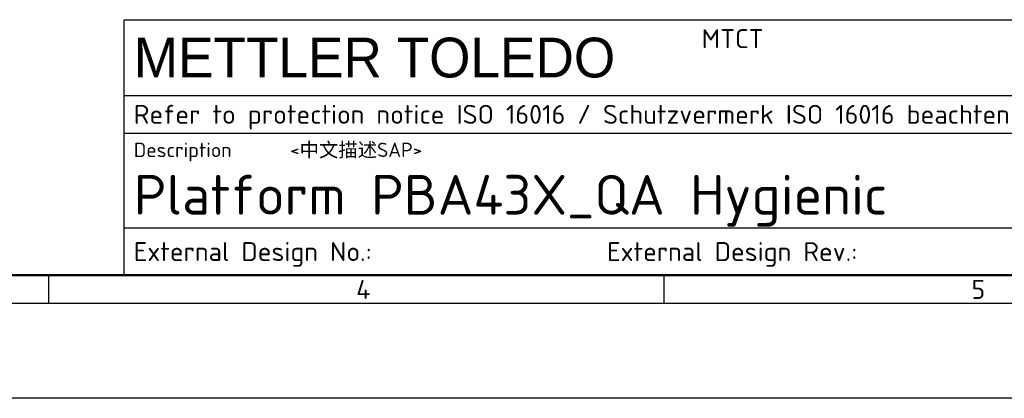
# Model space of a CAD drawing. Header units: millimetres. Extents: x 0 to 1680, y 0 to 1188.
# Tile 5 of 10: x 848 to 1264, y 0 to 160. Entities that reach past the tile are written whole.
import ezdxf
from ezdxf.enums import TextEntityAlignment as Align

# ---------------------------------------------------------------- set-up
doc = ezdxf.new("R2010")
doc.units = ezdxf.units.MM
doc.header["$LTSCALE"] = 4
doc.layers.add('AM_BOR', color=7, linetype='Continuous', lineweight=50)
doc.styles.add('MT logo', font='avgcbol_.ttf')
doc.styles.add('Note', font='isocpeur.ttf')

# ---------------------------------------------------------------- blocks, each defined once
blk = doc.blocks.new('MT_ISO_A3')
at = {"layer": 'AM_BOR', "lineweight": 50}
blk.add_line((407, 13), (23, 13), dxfattribs=at)
at = {"layer": 'AM_BOR', "lineweight": 25}
for p, q in [((215, 13), (215, 10)), ((280, 13), (280, 10)), ((410, 10), (20, 10))]:
    blk.add_line(p, q, dxfattribs=at)
at = {"layer": 'Defpoints', "lineweight": 25}
blk.add_line((420, 0), (0, 0), dxfattribs=at)
at = {"layer": 'AM_BOR', "lineweight": 25, "char_height": 2, "attachment_point": 4, "style": 'Note'}
for s, insert in [('\\fISOCPEUR|b0|i0;\\H2.0000;4', (247.5, 11.5)), ('\\fISOCPEUR|b0|i0;\\H2.0000;5', (312.5, 11.5))]:
    blk.add_mtext(s, dxfattribs=dict(at, insert=insert))
blk = doc.blocks.new('*U11')
at = {"layer": 'AM_BOR', "lineweight": 25}
for p, q in [((-184, 27), (0, 27)), ((-184, 0), (-184, 27)), ((-184, 19), (0, 19)), ((-184, 15), (0, 15)), ((-184, 5), (0, 5)), ((0, 0), (-184, 0))]:
    blk.add_line(p, q, dxfattribs=at)
at = {"layer": 'AM_BOR', "lineweight": 25, "style": 'Note'}
for s, p in [('Refer to protection notice ISO 16016 / Schutzvermerk ISO 16016 beachten', (-183, 17)), ('External Design No.:', (-183, 2.5)), ('External Design Rev.:', (-133, 2.5))]:
    blk.add_text(s, height=2, dxfattribs=at).set_placement(p, align=Align.MIDDLE_LEFT)
blk.add_text('Description', height=1.5217, dxfattribs=at).set_placement((-183, 14), align=Align.TOP_LEFT)
at = {"layer": 'AM_BOR', "lineweight": 25}
for tag, height, style, p in [('PLANT{19}', 2, 'Note', (-123, 25)), ('GEN-TITLE-NAME{11}', 2, 'Note', (-72, 25)), ('GEN-TITLE-SCA{4.0}', 2, 'Note', (-22, 25)), ('GEN-TITLE-CMPNY{13.8}', 4.2, 'MT logo', (-183, 23)), ('GEN-TITLE-ISSM{11}', 2, 'Note', (-72, 21)), ('GEN-TITLE-SIZ{4.0}', 2, 'Note', (-22, 21)), ('NOTE{19}', 2, 'Note', (-72, 17)), ('REPLACES{9}', 2, 'Note', (-20, 17)), ('GEN-TITLE-DES1{23.3}', 4.2, 'Note', (-183, 8.5)), ('GEN-TITLE-NR{15.7}', 4.2, 'Note', (-83, 8.5)), ('GEN-TITLE-DWG{11}', 2, 'Note', (-157.96, 2.5)), ('GEN-TITLE-DWGREV{10}', 2, 'Note', (-106.49, 2.5))]:
    blk.add_attdef(tag, text='', height=height, dxfattribs=dict(at, style=style)).set_placement(p, align=Align.MIDDLE_LEFT)
at = {"layer": 'AM_BOR', "lineweight": 25, "style": 'Note'}
for tag, p in [('GEN-TITLE-DAT{7}', (-34, 25)), ('GEN-TITLE-ISSD{7}', (-34, 21))]:
    blk.add_attdef(tag, text='', height=2, dxfattribs=at).set_placement(p, align=Align.MIDDLE_RIGHT)
blk.add_attdef('GEN-TITLE-DES2{54.3}', text='', height=1.5, dxfattribs=at).set_placement((-166.5, 14), align=Align.TOP_LEFT)
blk.add_attdef('GEN-TITLE-REV{3.3}', text='', height=4.2, dxfattribs=at).set_placement((-8, 8.5), align=Align.MIDDLE_CENTER)
at = {"layer": 'AM_BOR', "lineweight": 25, "style": 'Note', "flags": 8}
for tag, p in [('GEN-TITLE-DACT{8.3}', (-74.02, 2.5)), ('GEN-TITLE-WT{10}', (-48, 2.5)), ('GEN-TITLE-LUNIT{4.3}', (-19.9, 2.5)), ('GEN-TITLE-SHEETS{2}', (-4.5, 2.5))]:
    blk.add_attdef(tag, text='', height=2, dxfattribs=at).set_placement(p, align=Align.MIDDLE_LEFT)
blk.add_attdef('GEN-TITLE-SHEET{2}', text='', height=2, dxfattribs=at).set_placement((-5.5, 2.5), align=Align.MIDDLE_RIGHT)

msp = doc.modelspace()

# ---------------------------------------------------------------- block references
at = {"lineweight": 0, "xscale": 4, "yscale": 4, "zscale": 4}
msp.add_blockref('MT_ISO_A3', (0, 0), dxfattribs=at)
at = {"lineweight": 0}
ref = msp.add_blockref('*U11', (1628, 52), dxfattribs=dict(at, xscale=4, yscale=4, zscale=4))
ref.add_attrib('GEN-TITLE-DES1{23.3}', 'Platform PBA43X_QA Hygienic', dxfattribs={"layer": 'AM_BOR', "lineweight": 25, "height": 16.8, "style": 'Note'}).set_placement((896, 86), align=Align.MIDDLE_LEFT)
ref.add_attrib('GEN-TITLE-DES2{54.3}', '<中文描述SAP>', dxfattribs={"layer": 'AM_BOR', "lineweight": 25, "height": 6, "style": 'Note'}).set_placement((962, 108), align=Align.TOP_LEFT)
ref.add_attrib('GEN-TITLE-CMPNY{13.8}', 'METTLER TOLEDO', dxfattribs={"layer": 'AM_BOR', "lineweight": 25, "height": 16.8, "style": 'MT logo'}).set_placement((896, 144), align=Align.MIDDLE_LEFT)
ref.add_attrib('PLANT{19}', 'MTCT', dxfattribs={"layer": 'AM_BOR', "lineweight": 25, "height": 8, "style": 'Note'}).set_placement((1136, 152), align=Align.MIDDLE_LEFT)

doc.saveas('drawing.dxf')
